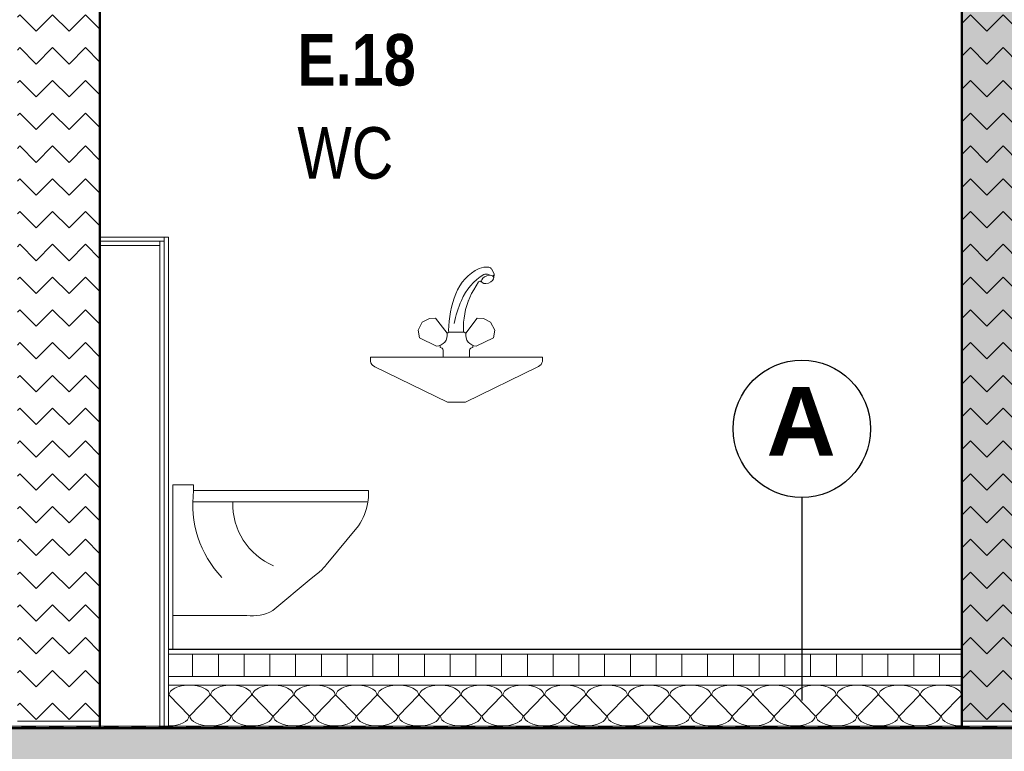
# Model space of a CAD drawing. Header units: metres. Extents: x 1316.5 to 1415.3, y -94.1 to -52.
# Tile 190 of 256: x 1367.1 to 1370, y -62.5 to -60.4. Entities that reach past the tile are written whole.
import ezdxf

# ---------------------------------------------------------------- set-up
doc = ezdxf.new("R2010")
doc.units = ezdxf.units.M
doc.header["$PDMODE"] = 65
doc.linetypes.add('AUSGEZOGEN', pattern=[0])
for name, color, linetype, lineweight in [('XR$11$Design', 4, 'AUSGEZOGEN', 13), ('XR$11$Türen', 3, 'AUSGEZOGEN', 18), ('XR$11$Wand', 1, 'AUSGEZOGEN', 50), ('XR$11$Wand Mauerwerk tr_1', 42, 'AUSGEZOGEN', 18), ('XR$12$Maßlinie 1_50', 7, 'AUSGEZOGEN', 25), ('XR$12$Text 1_100', 3, 'AUSGEZOGEN', 18), ('XR$13$Design', 4, 'AUSGEZOGEN', 13), ('XR$13$Muster', 4, 'AUSGEZOGEN', 13), ('XR$13$Schraffur', 4, 'AUSGEZOGEN', 13), ('XR$13$Wand', 1, 'AUSGEZOGEN', 50), ('XR$14$STANDARD_1', 7, 'AUSGEZOGEN', 25)]:
    doc.layers.add(name, color=color, linetype=linetype, lineweight=lineweight)
doc.styles.add('ARIAL', font='arial.ttf')
doc.dimstyles.new('DIMSTYLE_54', dxfattribs={"dimtxt": 0.125, "dimasz": 0.15, "dimexe": 0, "dimexo": 0, "dimgap": 0.0625, "dimtad": 2, "dimrnd": 0.005, "dimzin": 4, "dimdsep": 46, "dimtxsty": 'ARIAL', "dimblk1": 'ALL_ML_KREIS', "dimblk2": 'ALL_ML_KREIS', "dimsah": 1, "dimcen": 0, "dimclrd": 3, "dimclre": 3, "dimclrt": 3, "dimadec": 0, "dimazin": 0, "dimtfac": 1, "dimtdec": 0, "dimtix": 1, "dimtmove": 2, "dimatfit": 3, "dimfxl": 0, "dimtzin": 0, "dimlwd": 0, "dimlwe": 25, "dimarcsym": 0})
doc.dimstyles.new('DIMSTYLE_55', dxfattribs={"dimtxt": 0.125, "dimasz": 0.15, "dimexe": 0, "dimexo": 0, "dimgap": 0.0625, "dimtad": 2, "dimdec": 1, "dimlfac": 100, "dimrnd": 0.5, "dimzin": 4, "dimdsep": 46, "dimtxsty": 'ARIAL', "dimblk1": 'ALL_ML_KREIS', "dimblk2": 'ALL_ML_KREIS', "dimsah": 1, "dimcen": 0, "dimclrd": 3, "dimclre": 3, "dimclrt": 3, "dimadec": 0, "dimazin": 0, "dimtfac": 1, "dimtdec": 0, "dimtix": 1, "dimtmove": 2, "dimatfit": 3, "dimfxl": 0, "dimtvp": 1.2, "dimtzin": 0, "dimlwd": 0, "dimlwe": 25, "dimarcsym": 0})
doc.dimstyles.new('DIMSTYLE_56', dxfattribs={"dimtxt": 0.125, "dimasz": 0.15, "dimexe": 0, "dimexo": 0, "dimgap": 0.0625, "dimtad": 2, "dimdec": 3, "dimrnd": 0.005, "dimzin": 4, "dimdsep": 46, "dimtxsty": 'ARIAL', "dimblk1": 'ALL_ML_KREIS', "dimblk2": 'ALL_ML_KREIS', "dimsah": 1, "dimcen": 0, "dimclrd": 3, "dimclre": 3, "dimclrt": 3, "dimadec": 0, "dimazin": 0, "dimtfac": 1, "dimtdec": 0, "dimtix": 1, "dimtmove": 2, "dimatfit": 3, "dimfxl": 0, "dimtzin": 0, "dimlwd": 0, "dimlwe": 25, "dimarcsym": 0})
doc.dimstyles.new('DIMSTYLE_59', dxfattribs={"dimtxt": 0.175, "dimasz": 0.15, "dimexe": 0, "dimexo": 0, "dimgap": 0.0875, "dimtad": 2, "dimrnd": 0.005, "dimzin": 4, "dimdsep": 46, "dimtxsty": 'ARIAL', "dimblk1": 'ALL_ML_KREIS', "dimblk2": 'ALL_ML_KREIS', "dimsah": 1, "dimcen": 0, "dimclrd": 3, "dimclre": 3, "dimclrt": 3, "dimadec": 0, "dimazin": 0, "dimtfac": 1, "dimtdec": 0, "dimtix": 1, "dimtmove": 2, "dimatfit": 3, "dimfxl": 0, "dimtzin": 0, "dimlwd": 0, "dimlwe": 25, "dimarcsym": 0})
pattern_1 = [(45, (-1e-17, 0.19092), (-7e-18, 0.0954594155), [0.0675, -0.0675]), (135, (-1e-17, 0.19092), (-0.0954594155, 7e-18), [0.0675, -0.0675])]

# ---------------------------------------------------------------- blocks, each defined once
blk = doc.blocks.new('MUSTERELEMENT_74')
at = {"layer": 'XR$11$Design', "color": 4, "linetype": 'AUSGEZOGEN', "lineweight": 13, "transparency": 33554687}
for p, q in [((1367.048, -62.4497), (1367.128, -62.4497)), ((1367.128, -62.4497), (1367.2079, -62.4497)), ((1367.128, -62.4497), (1367.128, -62.4547)), ((1367.128, -62.4497), (1367.128, -62.4547)), ((1367.128, -62.4507), (1367.1679, -62.4507)), ((1367.128, -62.4517), (1367.1679, -62.4517)), ((1367.128, -62.4527), (1367.1679, -62.4527)), ((1367.128, -62.4537), (1367.1679, -62.4537)), ((1367.1679, -62.4497), (1367.1679, -62.4547)), ((1367.2079, -62.4497), (1367.2879, -62.4497)), ((1367.2079, -62.4497), (1367.2079, -62.4547)), ((1367.2079, -62.4497), (1367.2079, -62.4547)), ((1367.2079, -62.4507), (1367.2479, -62.4507)), ((1367.2079, -62.4517), (1367.2479, -62.4517)), ((1367.2079, -62.4527), (1367.2479, -62.4527)), ((1367.2079, -62.4537), (1367.2479, -62.4537)), ((1367.2479, -62.4497), (1367.2479, -62.4547)), ((1367.2879, -62.4497), (1367.3679, -62.4497)), ((1367.2879, -62.4497), (1367.2879, -62.4547)), ((1367.2879, -62.4497), (1367.2879, -62.4547)), ((1367.2879, -62.4507), (1367.3279, -62.4507)), ((1367.2879, -62.4517), (1367.3279, -62.4517)), ((1367.2879, -62.4527), (1367.3279, -62.4527)), ((1367.2879, -62.4537), (1367.3279, -62.4537)), ((1367.3279, -62.4497), (1367.3279, -62.4547)), ((1367.3679, -62.4497), (1367.4478, -62.4497)), ((1367.3679, -62.4497), (1367.3679, -62.4547)), ((1367.3679, -62.4497), (1367.3679, -62.4547)), ((1367.3679, -62.4507), (1367.4079, -62.4507)), ((1367.3679, -62.4517), (1367.4079, -62.4517)), ((1367.3679, -62.4527), (1367.4079, -62.4527)), ((1367.3679, -62.4537), (1367.4079, -62.4537)), ((1367.4079, -62.4497), (1367.4079, -62.4547)), ((1367.4478, -62.4497), (1367.5278, -62.4497)), ((1367.4478, -62.4497), (1367.4478, -62.4547)), ((1367.4478, -62.4497), (1367.4478, -62.4547)), ((1367.4478, -62.4507), (1367.4878, -62.4507)), ((1367.4478, -62.4517), (1367.4878, -62.4517)), ((1367.4478, -62.4527), (1367.4878, -62.4527)), ((1367.4478, -62.4537), (1367.4878, -62.4537)), ((1367.4878, -62.4497), (1367.4878, -62.4547)), ((1367.5278, -62.4497), (1367.6078, -62.4497)), ((1367.5278, -62.4497), (1367.5278, -62.4547)), ((1367.5278, -62.4497), (1367.5278, -62.4547)), ((1367.5278, -62.4507), (1367.5678, -62.4507)), ((1367.5278, -62.4517), (1367.5678, -62.4517)), ((1367.5278, -62.4527), (1367.5678, -62.4527)), ((1367.5278, -62.4537), (1367.5678, -62.4537)), ((1367.5678, -62.4497), (1367.5678, -62.4547)), ((1367.6078, -62.4497), (1367.6877, -62.4497)), ((1367.6078, -62.4497), (1367.6078, -62.4547)), ((1367.6078, -62.4497), (1367.6078, -62.4547)), ((1367.6078, -62.4507), (1367.6478, -62.4507)), ((1367.6078, -62.4517), (1367.6478, -62.4517)), ((1367.6078, -62.4527), (1367.6478, -62.4527)), ((1367.6078, -62.4537), (1367.6478, -62.4537)), ((1367.6478, -62.4497), (1367.6478, -62.4547)), ((1367.6877, -62.4497), (1367.7677, -62.4497)), ((1367.6877, -62.4497), (1367.6877, -62.4547)), ((1367.6877, -62.4497), (1367.6877, -62.4547)), ((1367.6877, -62.4507), (1367.7277, -62.4507)), ((1367.6877, -62.4517), (1367.7277, -62.4517)), ((1367.6877, -62.4527), (1367.7277, -62.4527)), ((1367.6877, -62.4537), (1367.7277, -62.4537)), ((1367.7277, -62.4497), (1367.7277, -62.4547)), ((1367.7677, -62.4497), (1367.8477, -62.4497)), ((1367.7677, -62.4497), (1367.7677, -62.4547)), ((1367.7677, -62.4497), (1367.7677, -62.4547)), ((1367.7677, -62.4507), (1367.8077, -62.4507)), ((1367.7677, -62.4517), (1367.8077, -62.4517)), ((1367.7677, -62.4527), (1367.8077, -62.4527)), ((1367.7677, -62.4537), (1367.8077, -62.4537)), ((1367.8077, -62.4497), (1367.8077, -62.4547)), ((1367.8477, -62.4497), (1367.9277, -62.4497)), ((1367.8477, -62.4497), (1367.8477, -62.4547)), ((1367.8477, -62.4497), (1367.8477, -62.4547)), ((1367.8477, -62.4507), (1367.8877, -62.4507)), ((1367.8477, -62.4517), (1367.8877, -62.4517)), ((1367.8477, -62.4527), (1367.8877, -62.4527)), ((1367.8477, -62.4537), (1367.8877, -62.4537)), ((1367.8877, -62.4497), (1367.8877, -62.4547)), ((1367.9277, -62.4497), (1368.0076, -62.4497)), ((1367.9277, -62.4497), (1367.9277, -62.4547)), ((1367.9277, -62.4497), (1367.9277, -62.4547)), ((1367.9277, -62.4507), (1367.9676, -62.4507)), ((1367.9277, -62.4517), (1367.9676, -62.4517)), ((1367.9277, -62.4527), (1367.9676, -62.4527)), ((1367.9277, -62.4537), (1367.9676, -62.4537)), ((1367.9676, -62.4497), (1367.9676, -62.4547)), ((1368.0076, -62.4497), (1368.0876, -62.4497)), ((1368.0076, -62.4497), (1368.0076, -62.4547)), ((1368.0076, -62.4497), (1368.0076, -62.4547)), ((1368.0076, -62.4507), (1368.0476, -62.4507)), ((1368.0076, -62.4517), (1368.0476, -62.4517)), ((1368.0076, -62.4527), (1368.0476, -62.4527)), ((1368.0076, -62.4537), (1368.0476, -62.4537)), ((1368.0476, -62.4497), (1368.0476, -62.4547)), ((1368.0876, -62.4497), (1368.1676, -62.4497)), ((1368.0876, -62.4497), (1368.0876, -62.4547)), ((1368.0876, -62.4497), (1368.0876, -62.4547)), ((1368.0876, -62.4507), (1368.1276, -62.4507)), ((1368.0876, -62.4517), (1368.1276, -62.4517)), ((1368.0876, -62.4527), (1368.1276, -62.4527)), ((1368.0876, -62.4537), (1368.1276, -62.4537)), ((1368.1276, -62.4497), (1368.1276, -62.4547)), ((1368.1676, -62.4497), (1368.2475, -62.4497)), ((1368.1676, -62.4497), (1368.1676, -62.4547)), ((1368.1676, -62.4497), (1368.1676, -62.4547)), ((1368.1676, -62.4507), (1368.2076, -62.4507)), ((1368.1676, -62.4517), (1368.2076, -62.4517)), ((1368.1676, -62.4527), (1368.2076, -62.4527)), ((1368.1676, -62.4537), (1368.2076, -62.4537)), ((1368.2076, -62.4497), (1368.2076, -62.4547)), ((1368.2475, -62.4497), (1368.3275, -62.4497)), ((1368.2475, -62.4497), (1368.2475, -62.4547)), ((1368.2475, -62.4497), (1368.2475, -62.4547)), ((1368.2475, -62.4507), (1368.2875, -62.4507)), ((1368.2475, -62.4517), (1368.2875, -62.4517)), ((1368.2475, -62.4527), (1368.2875, -62.4527)), ((1368.2475, -62.4537), (1368.2875, -62.4537)), ((1368.2875, -62.4497), (1368.2875, -62.4547)), ((1368.3275, -62.4497), (1368.4075, -62.4497)), ((1368.3275, -62.4497), (1368.3275, -62.4547)), ((1368.3275, -62.4497), (1368.3275, -62.4547)), ((1368.3275, -62.4507), (1368.3675, -62.4507)), ((1368.3275, -62.4517), (1368.3675, -62.4517)), ((1368.3275, -62.4527), (1368.3675, -62.4527)), ((1368.3275, -62.4537), (1368.3675, -62.4537)), ((1368.3675, -62.4497), (1368.3675, -62.4547)), ((1368.4075, -62.4497), (1368.4875, -62.4497)), ((1368.4075, -62.4497), (1368.4075, -62.4547)), ((1368.4075, -62.4497), (1368.4075, -62.4547)), ((1368.4075, -62.4507), (1368.4475, -62.4507)), ((1368.4075, -62.4517), (1368.4475, -62.4517)), ((1368.4075, -62.4527), (1368.4475, -62.4527)), ((1368.4075, -62.4537), (1368.4475, -62.4537)), ((1368.4475, -62.4497), (1368.4475, -62.4547)), ((1368.4875, -62.4497), (1368.5674, -62.4497)), ((1368.4875, -62.4497), (1368.4875, -62.4547)), ((1368.4875, -62.4497), (1368.4875, -62.4547)), ((1368.4875, -62.4507), (1368.5274, -62.4507)), ((1368.4875, -62.4517), (1368.5274, -62.4517)), ((1368.4875, -62.4527), (1368.5274, -62.4527)), ((1368.4875, -62.4537), (1368.5274, -62.4537)), ((1368.5274, -62.4497), (1368.5274, -62.4547)), ((1368.5674, -62.4497), (1368.6474, -62.4497)), ((1368.5674, -62.4497), (1368.5674, -62.4547)), ((1368.5674, -62.4497), (1368.5674, -62.4547)), ((1368.5674, -62.4507), (1368.6074, -62.4507)), ((1368.5674, -62.4517), (1368.6074, -62.4517)), ((1368.5674, -62.4527), (1368.6074, -62.4527)), ((1368.5674, -62.4537), (1368.6074, -62.4537)), ((1368.6074, -62.4497), (1368.6074, -62.4547)), ((1368.6474, -62.4497), (1368.7274, -62.4497)), ((1368.6474, -62.4497), (1368.6474, -62.4547)), ((1368.6474, -62.4497), (1368.6474, -62.4547)), ((1368.6474, -62.4507), (1368.6874, -62.4507)), ((1368.6474, -62.4517), (1368.6874, -62.4517)), ((1368.6474, -62.4527), (1368.6874, -62.4527)), ((1368.6474, -62.4537), (1368.6874, -62.4537)), ((1368.6874, -62.4497), (1368.6874, -62.4547)), ((1368.7274, -62.4497), (1368.8073, -62.4497)), ((1368.7274, -62.4497), (1368.7274, -62.4547)), ((1368.7274, -62.4497), (1368.7274, -62.4547)), ((1368.7274, -62.4507), (1368.7674, -62.4507)), ((1368.7274, -62.4517), (1368.7674, -62.4517)), ((1368.7274, -62.4527), (1368.7674, -62.4527)), ((1368.7274, -62.4537), (1368.7674, -62.4537)), ((1368.7674, -62.4497), (1368.7674, -62.4547)), ((1368.8073, -62.4497), (1368.8873, -62.4497)), ((1368.8073, -62.4497), (1368.8073, -62.4547)), ((1368.8073, -62.4497), (1368.8073, -62.4547)), ((1368.8073, -62.4507), (1368.8473, -62.4507)), ((1368.8073, -62.4517), (1368.8473, -62.4517)), ((1368.8073, -62.4527), (1368.8473, -62.4527)), ((1368.8073, -62.4537), (1368.8473, -62.4537)), ((1368.8473, -62.4497), (1368.8473, -62.4547)), ((1368.8873, -62.4497), (1368.9673, -62.4497)), ((1368.8873, -62.4497), (1368.8873, -62.4547)), ((1368.8873, -62.4497), (1368.8873, -62.4547)), ((1368.8873, -62.4507), (1368.9273, -62.4507)), ((1368.8873, -62.4517), (1368.9273, -62.4517)), ((1368.8873, -62.4527), (1368.9273, -62.4527)), ((1368.8873, -62.4537), (1368.9273, -62.4537)), ((1368.9273, -62.4497), (1368.9273, -62.4547)), ((1368.9673, -62.4497), (1369.0473, -62.4497)), ((1368.9673, -62.4497), (1368.9673, -62.4547)), ((1368.9673, -62.4497), (1368.9673, -62.4547)), ((1368.9673, -62.4507), (1369.0073, -62.4507)), ((1368.9673, -62.4517), (1369.0073, -62.4517)), ((1368.9673, -62.4527), (1369.0073, -62.4527)), ((1368.9673, -62.4537), (1369.0073, -62.4537)), ((1369.0073, -62.4497), (1369.0073, -62.4547)), ((1369.0473, -62.4497), (1369.1272, -62.4497)), ((1369.0473, -62.4497), (1369.0473, -62.4547)), ((1369.0473, -62.4497), (1369.0473, -62.4547)), ((1369.0473, -62.4507), (1369.0872, -62.4507)), ((1369.0473, -62.4517), (1369.0872, -62.4517)), ((1369.0473, -62.4527), (1369.0872, -62.4527)), ((1369.0473, -62.4537), (1369.0872, -62.4537)), ((1369.0872, -62.4497), (1369.0872, -62.4547)), ((1369.1272, -62.4497), (1369.2072, -62.4497)), ((1369.1272, -62.4497), (1369.1272, -62.4547)), ((1369.1272, -62.4497), (1369.1272, -62.4547)), ((1369.1272, -62.4507), (1369.1672, -62.4507)), ((1369.1272, -62.4517), (1369.1672, -62.4517)), ((1369.1272, -62.4527), (1369.1672, -62.4527)), ((1369.1272, -62.4537), (1369.1672, -62.4537)), ((1369.1672, -62.4497), (1369.1672, -62.4547)), ((1369.2072, -62.4497), (1369.2872, -62.4497)), ((1369.2072, -62.4497), (1369.2072, -62.4547)), ((1369.2072, -62.4497), (1369.2072, -62.4547)), ((1369.2072, -62.4507), (1369.2472, -62.4507)), ((1369.2072, -62.4517), (1369.2472, -62.4517)), ((1369.2072, -62.4527), (1369.2472, -62.4527)), ((1369.2072, -62.4537), (1369.2472, -62.4537)), ((1369.2472, -62.4497), (1369.2472, -62.4547)), ((1369.2872, -62.4497), (1369.3671, -62.4497)), ((1369.2872, -62.4497), (1369.2872, -62.4547)), ((1369.2872, -62.4497), (1369.2872, -62.4547)), ((1369.2872, -62.4507), (1369.3271, -62.4507)), ((1369.2872, -62.4517), (1369.3271, -62.4517)), ((1369.2872, -62.4527), (1369.3271, -62.4527)), ((1369.2872, -62.4537), (1369.3271, -62.4537)), ((1369.3271, -62.4497), (1369.3271, -62.4547)), ((1369.3671, -62.4497), (1369.4471, -62.4497)), ((1369.3671, -62.4497), (1369.3671, -62.4547)), ((1369.3671, -62.4497), (1369.3671, -62.4547)), ((1369.3671, -62.4507), (1369.4071, -62.4507)), ((1369.3671, -62.4517), (1369.4071, -62.4517)), ((1369.3671, -62.4527), (1369.4071, -62.4527)), ((1369.3671, -62.4537), (1369.4071, -62.4537)), ((1369.4071, -62.4497), (1369.4071, -62.4547)), ((1369.4471, -62.4497), (1369.5271, -62.4497)), ((1369.4471, -62.4497), (1369.4471, -62.4547)), ((1369.4471, -62.4497), (1369.4471, -62.4547)), ((1369.4471, -62.4507), (1369.4871, -62.4507)), ((1369.4471, -62.4517), (1369.4871, -62.4517)), ((1369.4471, -62.4527), (1369.4871, -62.4527)), ((1369.4471, -62.4537), (1369.4871, -62.4537)), ((1369.4871, -62.4497), (1369.4871, -62.4547)), ((1369.5271, -62.4497), (1369.607, -62.4497)), ((1369.5271, -62.4497), (1369.5271, -62.4547)), ((1369.5271, -62.4497), (1369.5271, -62.4547)), ((1369.5271, -62.4507), (1369.5671, -62.4507)), ((1369.5271, -62.4517), (1369.5671, -62.4517)), ((1369.5271, -62.4527), (1369.5671, -62.4527)), ((1369.5271, -62.4537), (1369.5671, -62.4537)), ((1369.5671, -62.4497), (1369.5671, -62.4547)), ((1369.607, -62.4497), (1369.687, -62.4497)), ((1369.607, -62.4497), (1369.607, -62.4547)), ((1369.607, -62.4497), (1369.607, -62.4547)), ((1369.607, -62.4507), (1369.647, -62.4507)), ((1369.607, -62.4517), (1369.647, -62.4517)), ((1369.607, -62.4527), (1369.647, -62.4527)), ((1369.607, -62.4537), (1369.647, -62.4537)), ((1369.647, -62.4497), (1369.647, -62.4547)), ((1369.687, -62.4497), (1369.767, -62.4497)), ((1369.687, -62.4497), (1369.687, -62.4547)), ((1369.687, -62.4497), (1369.687, -62.4547)), ((1369.687, -62.4507), (1369.727, -62.4507)), ((1369.687, -62.4517), (1369.727, -62.4517)), ((1369.687, -62.4527), (1369.727, -62.4527)), ((1369.687, -62.4537), (1369.727, -62.4537)), ((1369.727, -62.4497), (1369.727, -62.4547)), ((1369.767, -62.4497), (1369.847, -62.4497)), ((1369.767, -62.4497), (1369.767, -62.4547)), ((1369.767, -62.4497), (1369.767, -62.4547)), ((1369.767, -62.4507), (1369.807, -62.4507)), ((1369.767, -62.4517), (1369.807, -62.4517)), ((1369.767, -62.4527), (1369.807, -62.4527)), ((1369.767, -62.4537), (1369.807, -62.4537)), ((1369.807, -62.4497), (1369.807, -62.4547)), ((1369.847, -62.4497), (1369.9269, -62.4497)), ((1369.847, -62.4497), (1369.847, -62.4547)), ((1369.847, -62.4497), (1369.847, -62.4547)), ((1369.847, -62.4507), (1369.8869, -62.4507)), ((1369.847, -62.4517), (1369.8869, -62.4517)), ((1369.847, -62.4527), (1369.8869, -62.4527)), ((1369.847, -62.4537), (1369.8869, -62.4537)), ((1369.8869, -62.4497), (1369.8869, -62.4547)), ((1369.9269, -62.4497), (1370.0069, -62.4497)), ((1369.9269, -62.4497), (1369.9269, -62.4547)), ((1369.9269, -62.4497), (1369.9269, -62.4547)), ((1369.9269, -62.4507), (1369.9669, -62.4507)), ((1369.9269, -62.4517), (1369.9669, -62.4517)), ((1369.9269, -62.4527), (1369.9669, -62.4527)), ((1369.9269, -62.4537), (1369.9669, -62.4537)), ((1369.9669, -62.4497), (1369.9669, -62.4547)), ((1367.048, -62.4547), (1367.128, -62.4547)), ((1367.128, -62.4547), (1367.2079, -62.4547)), ((1367.2079, -62.4547), (1367.2879, -62.4547)), ((1367.2879, -62.4547), (1367.3679, -62.4547)), ((1367.3679, -62.4547), (1367.4478, -62.4547)), ((1367.4478, -62.4547), (1367.5278, -62.4547)), ((1367.5278, -62.4547), (1367.6078, -62.4547)), ((1367.6078, -62.4547), (1367.6877, -62.4547)), ((1367.6877, -62.4547), (1367.7677, -62.4547)), ((1367.7677, -62.4547), (1367.8477, -62.4547)), ((1367.8477, -62.4547), (1367.9277, -62.4547)), ((1367.9277, -62.4547), (1368.0076, -62.4547)), ((1368.0076, -62.4547), (1368.0876, -62.4547)), ((1368.0876, -62.4547), (1368.1676, -62.4547)), ((1368.1676, -62.4547), (1368.2475, -62.4547)), ((1368.2475, -62.4547), (1368.3275, -62.4547)), ((1368.3275, -62.4547), (1368.4075, -62.4547)), ((1368.4075, -62.4547), (1368.4875, -62.4547)), ((1368.4875, -62.4547), (1368.5674, -62.4547)), ((1368.5674, -62.4547), (1368.6474, -62.4547)), ((1368.6474, -62.4547), (1368.7274, -62.4547)), ((1368.7274, -62.4547), (1368.8073, -62.4547)), ((1368.8073, -62.4547), (1368.8873, -62.4547)), ((1368.8873, -62.4547), (1368.9673, -62.4547)), ((1368.9673, -62.4547), (1369.0473, -62.4547)), ((1369.0473, -62.4547), (1369.1272, -62.4547)), ((1369.1272, -62.4547), (1369.2072, -62.4547)), ((1369.2072, -62.4547), (1369.2872, -62.4547)), ((1369.2872, -62.4547), (1369.3671, -62.4547)), ((1369.3671, -62.4547), (1369.4471, -62.4547)), ((1369.4471, -62.4547), (1369.5271, -62.4547)), ((1369.5271, -62.4547), (1369.607, -62.4547)), ((1369.607, -62.4547), (1369.687, -62.4547)), ((1369.687, -62.4547), (1369.767, -62.4547)), ((1369.767, -62.4547), (1369.847, -62.4547)), ((1369.847, -62.4547), (1369.9269, -62.4547)), ((1369.9269, -62.4547), (1370.0069, -62.4547))]:
    blk.add_line(p, q, dxfattribs=at)
blk = doc.blocks.new('COMPLEXOBJECT_135')
at = {"layer": 'XR$11$Wand Mauerwerk tr_1', "color": 6, "linetype": 'AUSGEZOGEN', "lineweight": 13, "transparency": 33554687}
for p, q in [((1367.5671, -61.7464), (1367.628, -61.7464)), ((1367.5671, -62.2251), (1367.5671, -61.7464)), ((1367.628, -61.7464), (1367.628, -61.7635)), ((1367.628, -61.7635), (1368.1371, -61.7635)), ((1368.1371, -61.7635), (1368.1371, -61.7683)), ((1368.1371, -61.7782), (1368.1371, -61.7635)), ((1367.6256, -61.7959), (1368.1359, -61.7959)), ((1368.014, -61.9801), (1368.1082, -61.8661)), ((1367.8585, -62.1127), (1367.9708, -62.02)), ((1367.9893, -62.0048), (1367.9708, -62.02)), ((1367.5671, -62.1274), (1367.7826, -62.1274)), ((1367.5551, -62.2251), (1368.1199, -62.2251))]:
    blk.add_line(p, q, dxfattribs=at)
for centre, radius, start, end in [((1367.9366, -61.8032), 0.3111, 172.667, 223.3015), ((1367.931, -61.7733), 0.2062, 353.0391, 1.3748), ((1367.9366, -61.8032), 0.1946, 178.1264, 247.1849), ((1367.9587, -61.7663), 0.1798, 326.2808, 349.9851), ((1367.8723, -61.863), 0.1838, 309.5281, 320.4158), ((1367.7993, -62.01), 0.1185, 261.9176, 299.9695)]:
    blk.add_arc(centre, radius, start, end, dxfattribs=at)
blk = doc.blocks.new('COMPLEXOBJECT_136')
at = {"layer": 'XR$11$Wand Mauerwerk tr_1', "color": 6, "linetype": 'AUSGEZOGEN', "lineweight": 13, "transparency": 33554687}
for p, q in [((1368.487, -61.1345), (1368.4921, -61.1361)), ((1368.4961, -61.1189), (1368.5035, -61.1337)), ((1368.5035, -61.1337), (1368.5033, -61.1354)), ((1368.4578, -61.1558), (1368.4439, -61.1789)), ((1368.4675, -61.1565), (1368.4658, -61.1552)), ((1368.5023, -61.1366), (1368.4995, -61.1383)), ((1368.502, -61.1427), (1368.5033, -61.1354)), ((1368.5033, -61.1354), (1368.5023, -61.1366)), ((1368.2941, -61.2728), (1368.2822, -61.2967)), ((1368.3149, -61.2622), (1368.2941, -61.2728)), ((1368.3329, -61.2618), (1368.3149, -61.2622)), ((1368.3661, -61.3052), (1368.3329, -61.2618)), ((1368.421, -61.3052), (1368.4542, -61.2618)), ((1368.4542, -61.2618), (1368.4722, -61.2622)), ((1368.4722, -61.2622), (1368.493, -61.2728)), ((1368.493, -61.2728), (1368.5049, -61.2967)), ((1368.2822, -61.2967), (1368.2855, -61.3185)), ((1368.3661, -61.3052), (1368.3712, -61.3018)), ((1368.3708, -61.2971), (1368.3712, -61.3018)), ((1368.3712, -61.3018), (1368.4159, -61.3018)), ((1368.421, -61.3052), (1368.4159, -61.3018)), ((1368.5049, -61.2967), (1368.5016, -61.3185)), ((1368.2855, -61.3185), (1368.3357, -61.3425)), ((1368.5016, -61.3185), (1368.4514, -61.3425)), ((1368.346, -61.3405), (1368.346, -61.3466)), ((1368.3552, -61.3551), (1368.3552, -61.3751)), ((1368.4319, -61.3551), (1368.4319, -61.3751)), ((1368.4412, -61.3405), (1368.4412, -61.3466)), ((1368.1432, -61.3751), (1368.1432, -61.3872)), ((1368.1432, -61.3751), (1368.4319, -61.3751)), ((1368.4319, -61.3751), (1368.6439, -61.3751)), ((1368.6439, -61.3751), (1368.6439, -61.3872)), ((1368.1547, -61.4019), (1368.1563, -61.4027)), ((1368.1563, -61.4027), (1368.367, -61.5064)), ((1368.6309, -61.4027), (1368.4201, -61.5064)), ((1368.6324, -61.4019), (1368.6309, -61.4027)), ((1368.367, -61.5064), (1368.4201, -61.5064))]:
    blk.add_line(p, q, dxfattribs=at)
for centre, radius, start, end in [((1368.5188, -61.2401), 0.1368, 115.7681, 158.5997), ((1368.5537, -61.2703), 0.1579, 120.6367, 157.4521), ((1368.4805, -61.166), 0.0535, 81.9148, 113.2811), ((1368.48, -61.1493), 0.0163, 64.7553, 114.5981), ((1368.4865, -61.1237), 0.0107, 26.6336, 81.9148), ((1368.4621, -61.1599), 0.006, 52.312, 136.2835), ((1368.6921, -61.3037), 0.3214, 159.3069, 178.813), ((1368.6252, -61.2874), 0.2113, 149.0814, 176.2135), ((1368.7071, -61.3392), 0.3261, 156.6019, 169.005), ((1368.5563, -61.2525), 0.138, 162.6356, 162.655), ((1368.7438, -61.2953), 0.3302, 176.2135, 181.1355), ((1368.3347, -61.3107), 0.0319, 271.8601, 9.8381), ((1368.4524, -61.3107), 0.0319, 170.1616, 268.1398), ((1368.3454, -61.3565), 0.0099, 8.1815, 86.8749), ((1368.4417, -61.3565), 0.0099, 93.1251, 171.8185)]:
    blk.add_arc(centre, radius, start, end, dxfattribs=at)
for centre, major_axis, ratio, start_param, end_param in [((1368.4843, -61.1484), (0.0175, 0.0066), 0.583946, 6.197794, 12.480979), ((1368.1647, -61.3842), (0.0218, 0), 0.918873, 3.295389, 4.234415), ((1368.6224, -61.3842), (0.0218, 0), 0.918873, 5.190363, 6.129389)]:
    blk.add_ellipse(centre, major_axis=major_axis, ratio=ratio, start_param=start_param, end_param=end_param, dxfattribs=at)
blk = doc.blocks.new('ALL_ML_KREIS')
at = {"color": 0, "linetype": 'ByBlock', "lineweight": -2}
for p, q in [((0, -0.5), (0, 0.5)), ((-1, 0), (0.5, 0))]:
    blk.add_line(p, q, dxfattribs=at)
blk.add_circle((0, 0), 0.15, dxfattribs=at)
blk = doc.blocks.new('*D765')
at = {"layer": 'DEFPOINTS', "color": 3, "linetype": 'AUSGEZOGEN', "lineweight": 25, "transparency": 33554687}
for p in [(1361.1501, -55.5733), (1388.4801, -60.4577), (1361.1501, -64.661)]:
    blk.add_point(p, dxfattribs=at)
at = {"layer": 'XR$12$Maßlinie 1_50', "color": 3, "linetype": 'AUSGEZOGEN', "lineweight": -2, "transparency": 33554687}
for p, q in [((1361.1501, -64.361), (1361.1501, -64.661)), ((1388.4801, -64.361), (1388.4801, -64.661)), ((1361.1501, -64.661), (1388.4801, -64.661))]:
    blk.add_line(p, q, dxfattribs=at)
at = {"layer": 'XR$12$Maßlinie 1_50', "color": 3, "linetype": 'AUSGEZOGEN', "lineweight": 25, "transparency": 33554687, "xscale": 0.15, "yscale": 0.15, "zscale": 0.15, "rotation": 180}
blk.add_blockref('ALL_ML_KREIS', (1361.1501, -64.661), dxfattribs=at)
at = {"layer": 'XR$12$Maßlinie 1_50', "color": 3, "linetype": 'AUSGEZOGEN', "lineweight": 25, "transparency": 33554687, "xscale": 0.15, "yscale": 0.15, "zscale": 0.15}
blk.add_blockref('ALL_ML_KREIS', (1388.4801, -64.661), dxfattribs=at)
at = {"layer": 'XR$12$Maßlinie 1_50', "color": 3, "linetype": 'AUSGEZOGEN', "lineweight": 25, "transparency": 33554687, "insert": (1374.8194, -64.5463), "char_height": 0.125, "width": 0.625, "attachment_point": 5, "style": 'ARIAL'}
blk.add_mtext('\\A1;{\\A1;{27.33\\H0.082500;\\S^ ;}}', dxfattribs=at)
blk = doc.blocks.new('*D773')
at = {"layer": 'DEFPOINTS', "color": 3, "linetype": 'AUSGEZOGEN', "lineweight": 25, "transparency": 33554687}
for p in [(1361.4801, -58.1201), (1367.1151, -58.7796), (1361.4801, -64.0607)]:
    blk.add_point(p, dxfattribs=at)
at = {"layer": 'XR$12$Maßlinie 1_50', "color": 3, "linetype": 'AUSGEZOGEN', "lineweight": -2, "transparency": 33554687}
for p, q in [((1361.4801, -63.7557), (1361.4801, -64.0607)), ((1367.1151, -63.7607), (1367.1151, -64.0607)), ((1361.4801, -64.0607), (1367.1151, -64.0607))]:
    blk.add_line(p, q, dxfattribs=at)
at = {"layer": 'XR$12$Maßlinie 1_50', "color": 3, "linetype": 'AUSGEZOGEN', "lineweight": 25, "transparency": 33554687, "xscale": 0.15, "yscale": 0.15, "zscale": 0.15, "rotation": 180}
blk.add_blockref('ALL_ML_KREIS', (1361.4801, -64.0607), dxfattribs=at)
at = {"layer": 'XR$12$Maßlinie 1_50', "color": 3, "linetype": 'AUSGEZOGEN', "lineweight": 25, "transparency": 33554687, "xscale": 0.15, "yscale": 0.15, "zscale": 0.15}
blk.add_blockref('ALL_ML_KREIS', (1367.1151, -64.0607), dxfattribs=at)
at = {"layer": 'XR$12$Maßlinie 1_50', "color": 3, "linetype": 'AUSGEZOGEN', "lineweight": 25, "transparency": 33554687, "insert": (1364.3194, -63.946), "char_height": 0.125, "width": 0.625, "attachment_point": 5, "style": 'ARIAL'}
blk.add_mtext('\\A1;{\\A1;{5.63\\H0.082500;\\S5^ ;}}', dxfattribs=at)
blk = doc.blocks.new('*D774')
at = {"layer": 'DEFPOINTS', "color": 3, "linetype": 'AUSGEZOGEN', "lineweight": 25, "transparency": 33554687}
for p in [(1367.1151, -58.7796), (1367.3551, -58.8364), (1367.1151, -64.0607)]:
    blk.add_point(p, dxfattribs=at)
at = {"layer": 'XR$12$Maßlinie 1_50', "color": 3, "linetype": 'AUSGEZOGEN', "lineweight": -2, "transparency": 33554687}
for p, q in [((1367.1151, -63.7607), (1367.1151, -64.0607)), ((1367.3551, -63.7607), (1367.3551, -64.0607)), ((1367.1151, -64.0607), (1367.3551, -64.0607))]:
    blk.add_line(p, q, dxfattribs=at)
at = {"layer": 'XR$12$Maßlinie 1_50', "color": 3, "linetype": 'AUSGEZOGEN', "lineweight": 25, "transparency": 33554687, "xscale": 0.15, "yscale": 0.15, "zscale": 0.15, "rotation": 180}
blk.add_blockref('ALL_ML_KREIS', (1367.1151, -64.0607), dxfattribs=at)
at = {"layer": 'XR$12$Maßlinie 1_50', "color": 3, "linetype": 'AUSGEZOGEN', "lineweight": 25, "transparency": 33554687, "xscale": 0.15, "yscale": 0.15, "zscale": 0.15}
blk.add_blockref('ALL_ML_KREIS', (1367.3551, -64.0607), dxfattribs=at)
at = {"layer": 'XR$12$Maßlinie 1_50', "color": 3, "linetype": 'AUSGEZOGEN', "lineweight": 25, "transparency": 33554687, "insert": (1367.2297, -63.9482), "char_height": 0.125, "width": 0.5, "attachment_point": 5, "style": 'ARIAL'}
blk.add_mtext('\\A1;{\\A1;{24\\H0.082500;\\S^ ;}}', dxfattribs=at)
blk = doc.blocks.new('*D775')
at = {"layer": 'DEFPOINTS', "color": 3, "linetype": 'AUSGEZOGEN', "lineweight": 25, "transparency": 33554687}
for p in [(1367.3551, -58.8364), (1369.8651, -58.9966), (1367.3551, -64.0607)]:
    blk.add_point(p, dxfattribs=at)
at = {"layer": 'XR$12$Maßlinie 1_50', "color": 3, "linetype": 'AUSGEZOGEN', "lineweight": -2, "transparency": 33554687}
for p, q in [((1367.3551, -63.7607), (1367.3551, -64.0607)), ((1369.8651, -63.7607), (1369.8651, -64.0607)), ((1367.3551, -64.0607), (1369.8651, -64.0607))]:
    blk.add_line(p, q, dxfattribs=at)
at = {"layer": 'XR$12$Maßlinie 1_50', "color": 3, "linetype": 'AUSGEZOGEN', "lineweight": 25, "transparency": 33554687, "xscale": 0.15, "yscale": 0.15, "zscale": 0.15, "rotation": 180}
blk.add_blockref('ALL_ML_KREIS', (1367.3551, -64.0607), dxfattribs=at)
at = {"layer": 'XR$12$Maßlinie 1_50', "color": 3, "linetype": 'AUSGEZOGEN', "lineweight": 25, "transparency": 33554687, "xscale": 0.15, "yscale": 0.15, "zscale": 0.15}
blk.add_blockref('ALL_ML_KREIS', (1369.8651, -64.0607), dxfattribs=at)
at = {"layer": 'XR$12$Maßlinie 1_50', "color": 3, "linetype": 'AUSGEZOGEN', "lineweight": 25, "transparency": 33554687, "insert": (1368.6312, -63.9461), "char_height": 0.125, "width": 0.5, "attachment_point": 5, "style": 'ARIAL'}
blk.add_mtext('\\A1;{\\A1;{2.51\\H0.082500;\\S^ ;}}', dxfattribs=at)
blk = doc.blocks.new('*D776')
at = {"layer": 'DEFPOINTS', "color": 3, "linetype": 'AUSGEZOGEN', "lineweight": 25, "transparency": 33554687}
for p in [(1370.1051, -58.8647), (1369.8651, -58.9966), (1369.8651, -64.0607)]:
    blk.add_point(p, dxfattribs=at)
at = {"layer": 'XR$12$Maßlinie 1_50', "color": 3, "linetype": 'AUSGEZOGEN', "lineweight": -2, "transparency": 33554687}
for p, q in [((1369.8651, -63.7607), (1369.8651, -64.0607)), ((1370.1051, -63.7607), (1370.1051, -64.0607)), ((1369.8651, -64.0607), (1370.1051, -64.0607))]:
    blk.add_line(p, q, dxfattribs=at)
at = {"layer": 'XR$12$Maßlinie 1_50', "color": 3, "linetype": 'AUSGEZOGEN', "lineweight": 25, "transparency": 33554687, "xscale": 0.15, "yscale": 0.15, "zscale": 0.15, "rotation": 180}
blk.add_blockref('ALL_ML_KREIS', (1369.8651, -64.0607), dxfattribs=at)
at = {"layer": 'XR$12$Maßlinie 1_50', "color": 3, "linetype": 'AUSGEZOGEN', "lineweight": 25, "transparency": 33554687, "xscale": 0.15, "yscale": 0.15, "zscale": 0.15}
blk.add_blockref('ALL_ML_KREIS', (1370.1051, -64.0607), dxfattribs=at)
at = {"layer": 'XR$12$Maßlinie 1_50', "color": 3, "linetype": 'AUSGEZOGEN', "lineweight": 25, "transparency": 33554687, "insert": (1369.9797, -63.9482), "char_height": 0.125, "width": 0.5, "attachment_point": 5, "style": 'ARIAL'}
blk.add_mtext('\\A1;{\\A1;{24\\H0.082500;\\S^ ;}}', dxfattribs=at)
blk = doc.blocks.new('*D795')
at = {"layer": 'DEFPOINTS', "color": 3, "linetype": 'AUSGEZOGEN', "lineweight": 25, "transparency": 33554687}
for p in [(1388.4801, -59.7858), (1342.7701, -60.2158), (1342.7701, -65.2751)]:
    blk.add_point(p, dxfattribs=at)
at = {"layer": 'XR$12$Maßlinie 1_50', "color": 3, "linetype": 'AUSGEZOGEN', "lineweight": -2, "transparency": 33554687}
for p, q in [((1342.7701, -64.9751), (1342.7701, -65.2751)), ((1388.4801, -64.9751), (1388.4801, -65.2751)), ((1342.7701, -65.2751), (1388.4801, -65.2751))]:
    blk.add_line(p, q, dxfattribs=at)
at = {"layer": 'XR$12$Maßlinie 1_50', "color": 3, "linetype": 'AUSGEZOGEN', "lineweight": 25, "transparency": 33554687, "xscale": 0.15, "yscale": 0.15, "zscale": 0.15, "rotation": 180}
blk.add_blockref('ALL_ML_KREIS', (1342.7701, -65.2751), dxfattribs=at)
at = {"layer": 'XR$12$Maßlinie 1_50', "color": 3, "linetype": 'AUSGEZOGEN', "lineweight": 25, "transparency": 33554687, "xscale": 0.15, "yscale": 0.15, "zscale": 0.15}
blk.add_blockref('ALL_ML_KREIS', (1388.4801, -65.2751), dxfattribs=at)
at = {"layer": 'XR$12$Maßlinie 1_50', "color": 3, "linetype": 'AUSGEZOGEN', "lineweight": 25, "transparency": 33554687, "insert": (1365.6454, -65.1346), "char_height": 0.175, "width": 0.875, "attachment_point": 5, "style": 'ARIAL'}
blk.add_mtext('\\A1;{\\fArial|i0|b1;\\A1;{45.71\\H0.115500;\\S^ ;}}', dxfattribs=at)
blk = doc.blocks.new('MUSTERELEMENT_98')
at = {"layer": 'XR$13$Design', "color": 4, "linetype": 'AUSGEZOGEN', "lineweight": 13, "transparency": 33554687}
for p, q in [((1367.5564, -62.3594), (1367.6147, -62.4194)), ((1367.6172, -62.4194), (1367.6755, -62.3594)), ((1367.6779, -62.3594), (1367.7363, -62.4194)), ((1367.7387, -62.4194), (1367.7971, -62.3594)), ((1367.7995, -62.3594), (1367.8579, -62.4194)), ((1367.8603, -62.4194), (1367.9187, -62.3594)), ((1367.9211, -62.3594), (1367.9795, -62.4194)), ((1367.9819, -62.4194), (1368.0402, -62.3594)), ((1368.0427, -62.3594), (1368.101, -62.4194)), ((1368.1035, -62.4194), (1368.1618, -62.3594)), ((1368.1643, -62.3594), (1368.2226, -62.4194)), ((1368.225, -62.4194), (1368.2834, -62.3594)), ((1368.2858, -62.3594), (1368.3442, -62.4194)), ((1368.3466, -62.4194), (1368.405, -62.3594)), ((1368.4074, -62.3594), (1368.4658, -62.4194)), ((1368.4682, -62.4194), (1368.5266, -62.3594)), ((1368.529, -62.3594), (1368.5874, -62.4194)), ((1368.5898, -62.4194), (1368.6481, -62.3594)), ((1368.6506, -62.3594), (1368.7089, -62.4194)), ((1368.7114, -62.4194), (1368.7697, -62.3594)), ((1368.7722, -62.3594), (1368.8305, -62.4194)), ((1368.8329, -62.4194), (1368.8913, -62.3594)), ((1368.8937, -62.3594), (1368.9521, -62.4194)), ((1368.9545, -62.4194), (1369.0129, -62.3594)), ((1369.0153, -62.3594), (1369.0737, -62.4194)), ((1369.0761, -62.4194), (1369.1345, -62.3594)), ((1369.1369, -62.3594), (1369.1952, -62.4194)), ((1369.1977, -62.4194), (1369.256, -62.3594)), ((1369.2585, -62.3594), (1369.3168, -62.4194)), ((1369.3193, -62.4194), (1369.3776, -62.3594)), ((1369.38, -62.3594), (1369.4384, -62.4194)), ((1369.4408, -62.4194), (1369.4992, -62.3594)), ((1369.5016, -62.3594), (1369.56, -62.4194)), ((1369.5624, -62.4194), (1369.6208, -62.3594)), ((1369.6232, -62.3594), (1369.6816, -62.4194)), ((1369.684, -62.4194), (1369.7424, -62.3594)), ((1369.7448, -62.3594), (1369.8031, -62.4194)), ((1369.8056, -62.4194), (1369.8639, -62.3594))]:
    blk.add_line(p, q, dxfattribs=at)
for centre, start_param, end_param in [((1367.6159, -62.3594), 0, 3.141593), ((1367.7375, -62.3594), 0, 3.141593), ((1367.8591, -62.3594), 0, 3.141593), ((1367.9807, -62.3594), 0, 3.141593), ((1368.1023, -62.3594), 0, 3.141593), ((1368.2238, -62.3594), 0, 3.141593), ((1368.3454, -62.3594), 0, 3.141593), ((1368.467, -62.3594), 0, 3.141593), ((1368.5886, -62.3594), 0, 3.141593), ((1368.7101, -62.3594), 0, 3.141593), ((1368.8317, -62.3594), 0, 3.141593), ((1368.9533, -62.3594), 0, 3.141593), ((1369.0749, -62.3594), 0, 3.141593), ((1369.1965, -62.3594), 0, 3.141593), ((1369.318, -62.3594), 0, 3.141593), ((1369.4396, -62.3594), 0, 3.141593), ((1369.5612, -62.3594), 0, 3.141593), ((1369.6828, -62.3594), 0, 3.141593), ((1369.8044, -62.3594), 0, 3.141593), ((1367.5551, -62.4194), 4.712389, 6.283185), ((1367.6767, -62.4194), 3.141593, 4.712389), ((1367.6767, -62.4194), 4.712389, 6.283185), ((1367.7983, -62.4194), 3.141593, 4.712389), ((1367.7983, -62.4194), 4.712389, 6.283185), ((1367.9199, -62.4194), 3.141593, 4.712389), ((1367.9199, -62.4194), 4.712389, 6.283185), ((1368.0415, -62.4194), 3.141593, 4.712389), ((1368.0415, -62.4194), 4.712389, 6.283185), ((1368.163, -62.4194), 3.141593, 4.712389), ((1368.163, -62.4194), 4.712389, 6.283185), ((1368.2846, -62.4194), 3.141593, 4.712389), ((1368.2846, -62.4194), 4.712389, 6.283185), ((1368.4062, -62.4194), 3.141593, 4.712389), ((1368.4062, -62.4194), 4.712389, 6.283185), ((1368.5278, -62.4194), 3.141593, 4.712389), ((1368.5278, -62.4194), 4.712389, 6.283185), ((1368.6494, -62.4194), 3.141593, 4.712389), ((1368.6494, -62.4194), 4.712389, 6.283185), ((1368.7709, -62.4194), 3.141593, 4.712389), ((1368.7709, -62.4194), 4.712389, 6.283185), ((1368.8925, -62.4194), 3.141593, 4.712389), ((1368.8925, -62.4194), 4.712389, 6.283185), ((1369.0141, -62.4194), 3.141593, 4.712389), ((1369.0141, -62.4194), 4.712389, 6.283185), ((1369.1357, -62.4194), 3.141593, 4.712389), ((1369.1357, -62.4194), 4.712389, 6.283185), ((1369.2573, -62.4194), 3.141593, 4.712389), ((1369.2573, -62.4194), 4.712389, 6.283185), ((1369.3788, -62.4194), 3.141593, 4.712389), ((1369.3788, -62.4194), 4.712389, 6.283185), ((1369.5004, -62.4194), 3.141593, 4.712389), ((1369.5004, -62.4194), 4.712389, 6.283185), ((1369.622, -62.4194), 3.141593, 4.712389), ((1369.622, -62.4194), 4.712389, 6.283185), ((1369.7436, -62.4194), 3.141593, 4.712389), ((1369.7436, -62.4194), 4.712389, 6.283185), ((1369.8651, -62.4194), 3.141593, 4.712389)]:
    blk.add_ellipse(centre, major_axis=(0.0596, 0), ratio=0.493507, start_param=start_param, end_param=end_param, dxfattribs=at)

msp = doc.modelspace()

# ---------------------------------------------------------------- hatches: boundary and pattern name
at = {"layer": 'XR$13$Muster', "linetype": 'AUSGEZOGEN', "lineweight": 13, "transparency": 33554687}
h = msp.add_hatch(dxfattribs=at)
h.set_pattern_fill('MUSTER', color=4, scale=0.0675, angle=45, style=0, pattern_type=2)
h.set_pattern_definition(pattern_1)
h.paths.add_polyline_path([(1367.3551, -58.6851), (1367.1151, -58.6851), (1367.1151, -62.4351), (1367.3551, -62.4351)], flags=0)
h = msp.add_hatch(dxfattribs=at)
h.set_pattern_fill('MUSTER', color=4, scale=0.0675, angle=45, style=0, pattern_type=2)
h.set_pattern_definition(pattern_1)
h.paths.add_polyline_path([(1369.8651, -58.6851), (1369.8651, -62.4351), (1370.1051, -62.4351), (1370.1051, -58.6851)], flags=0)
h = msp.add_hatch(dxfattribs=at)
h.set_pattern_fill('MUSTER', color=3, scale=0.09, angle=315, style=0, pattern_type=2)
h.set_pattern_definition([(315, (0.25456, -6e-17), (0.1272792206, -3e-17), [0.09, -0.09]), (45, (0.25456, -6e-17), (3e-17, 0.1272792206), [0.09, -0.09])])
h.paths.add_polyline_path([(1387.9801, -63.1051), (1388.4801, -63.1051), (1388.4801, -62.4551), (1361.1501, -62.4551), (1361.1501, -63.2251), (1361.7401, -63.2251), (1361.7401, -62.7051), (1387.9801, -62.7051)], flags=0)
at = {"layer": 'XR$13$Schraffur', "linetype": 'AUSGEZOGEN', "lineweight": 13, "transparency": 33554687}
h = msp.add_hatch(dxfattribs=at)
h.set_pattern_fill('SCHRAFFUR_1', color=4, scale=0.05, style=0, pattern_type=2)
h.set_pattern_definition([(90, (0, 0), (-0.15, 9e-18), []), (90, (-0.075, 9e-18), (-0.15, 9e-18), [])])
h.paths.add_polyline_path([(1369.8651, -62.3051), (1369.8651, -62.2401), (1367.5551, -62.2401), (1367.5551, -62.3051)], flags=0)
at = {"layer": 'XR$14$STANDARD_1', "linetype": 'AUSGEZOGEN', "lineweight": 13, "true_color": 0xffdd96, "transparency": 33554687}
msp.add_hatch(color=41, dxfattribs=at).paths.add_polyline_path([(1370.1051, -58.6851), (1369.8651, -58.6851), (1369.8651, -62.4351), (1370.1051, -62.4351)])

# ---------------------------------------------------------------- linework, layer by layer
at = {"layer": 'XR$11$Design', "color": 3, "linetype": 'AUSGEZOGEN', "lineweight": 13, "transparency": 33554687}
for p, q in [((1367.3551, -61.0251), (1367.5551, -61.0251)), ((1367.3551, -61.0376), (1367.5426, -61.0376)), ((1367.5301, -62.4551), (1367.5301, -61.0376)), ((1367.5426, -62.4551), (1367.5426, -61.0251)), ((1367.5551, -62.4551), (1367.5551, -61.0251)), ((1367.3551, -61.0501), (1367.5301, -61.0501)), ((1367.5551, -62.2401), (1369.8651, -62.2401)), ((1367.5551, -62.3301), (1369.8651, -62.3301)), ((1361.1501, -62.4501), (1388.4801, -62.4501))]:
    msp.add_line(p, q, dxfattribs=at)
at = {"layer": 'XR$11$Design', "color": 3, "linetype": 'AUSGEZOGEN', "lineweight": 25, "transparency": 33554687}
msp.add_line((1367.5551, -62.2251), (1369.8651, -62.2251), dxfattribs=at)
at = {"layer": 'XR$11$Türen', "color": 3, "linetype": 'AUSGEZOGEN', "lineweight": 13, "transparency": 33554687}
for p, q in [((1367.1151, -62.4351), (1367.3551, -62.4351)), ((1369.8651, -62.4351), (1370.1051, -62.4351))]:
    msp.add_line(p, q, dxfattribs=at)
at = {"layer": 'XR$11$Wand', "color": 1, "linetype": 'AUSGEZOGEN', "lineweight": 50, "transparency": 33554687}
for p, q in [((1367.3551, -62.4551), (1367.3551, -58.6851)), ((1369.8651, -62.4551), (1369.8651, -58.6851)), ((1361.1501, -62.4551), (1388.4801, -62.4551))]:
    msp.add_line(p, q, dxfattribs=at)
at = {"layer": 'XR$12$Text 1_100', "color": 3, "linetype": 'AUSGEZOGEN', "lineweight": 25, "transparency": 33554687}
msp.add_line((1369.3992, -61.7836), (1369.3992, -62.3753), dxfattribs=at)
msp.add_circle((1369.3992, -61.5836), 0.2, dxfattribs=at)
at = {"layer": 'XR$13$Wand', "color": 4, "linetype": 'AUSGEZOGEN', "lineweight": 13, "transparency": 33554687}
msp.add_line((1367.5551, -62.3051), (1369.8651, -62.3051), dxfattribs=at)

# ---------------------------------------------------------------- block references
at = {"layer": 'XR$11$Design', "color": 4, "linetype": 'AUSGEZOGEN', "lineweight": 13, "transparency": 33554687}
msp.add_blockref('MUSTERELEMENT_74', (0, 0), dxfattribs=at)
at = {"layer": 'XR$11$Wand Mauerwerk tr_1', "color": 6, "linetype": 'AUSGEZOGEN', "lineweight": 13, "transparency": 33554687}
for name in ['COMPLEXOBJECT_136', 'COMPLEXOBJECT_135']:
    msp.add_blockref(name, (0, 0), dxfattribs=at)
at = {"layer": 'XR$13$Design', "color": 4, "linetype": 'AUSGEZOGEN', "lineweight": 13, "transparency": 33554687}
msp.add_blockref('MUSTERELEMENT_98', (0, 0), dxfattribs=at)

# ---------------------------------------------------------------- texts
at = {"layer": 'XR$12$Text 1_100', "color": 3, "linetype": 'AUSGEZOGEN', "lineweight": 25, "transparency": 33554687, "insert": (1367.9302, -60.434), "char_height": 0.15, "width": 0.404387, "attachment_point": 1, "line_spacing_factor": 1.084337, "style": 'ARIAL'}
msp.add_mtext('\\A1;{\\fArial|i0|b1;\\H0.150000;\\W0.800000;\\C3;E.18}\\P{\\fArial|i0|b0;\\H0.150000;\\W0.800000;\\C3;WC}\\P', dxfattribs=at)
at = {"layer": 'XR$12$Text 1_100', "color": 3, "linetype": 'AUSGEZOGEN', "lineweight": 25, "transparency": 33554687, "insert": (1369.2965, -61.6621), "char_height": 0.2, "width": 0.310803, "attachment_point": 7, "style": 'ARIAL'}
msp.add_mtext('\\A1;{\\fArial|i0|b1;\\H0.200000;\\W1.000000;\\C3;A}\\P', dxfattribs=at)

# ---------------------------------------------------------------- dimensions: what is measured, and where the dimension line sits
at = {"layer": 'XR$12$Maßlinie 1_50', "color": 3, "linetype": 'AUSGEZOGEN', "lineweight": 25, "transparency": 33554687}
for base, p1, p2, dimstyle, picture, middle in [((1388.4801, -64.661), (1361.1501, -64.361), (1388.4801, -64.361), 'DIMSTYLE_54', '*D765', (1374.8194, -64.5463)), ((1367.1151, -64.0607), (1361.4801, -63.7557), (1367.1151, -63.7607), 'DIMSTYLE_56', '*D773', (1364.3194, -63.946)), ((1367.3551, -64.0607), (1367.1151, -63.7607), (1367.3551, -63.7607), 'DIMSTYLE_55', '*D774', (1367.2297, -63.9482)), ((1369.8651, -64.0607), (1367.3551, -63.7607), (1369.8651, -63.7607), 'DIMSTYLE_54', '*D775', (1368.6312, -63.9461)), ((1370.1051, -64.0607), (1369.8651, -63.7607), (1370.1051, -63.7607), 'DIMSTYLE_55', '*D776', (1369.9797, -63.9482)), ((1388.4801, -65.2751), (1342.7701, -64.9751), (1388.4801, -64.9751), 'DIMSTYLE_59', '*D795', (1365.6454, -65.1346))]:
    dim = msp.add_linear_dim(base=base, p1=p1, p2=p2, dimstyle=dimstyle, override={"dimpost": '<>', "dimclrd": 3, "dimclre": 3, "dimclrt": 3, "dimlwd": 0, "dimlwe": 25}, dxfattribs=at)
    dim.commit()
    dim.dimension.update_dxf_attribs({"geometry": picture, "text_midpoint": middle, "dimtype": 160})

doc.saveas('drawing.dxf')
